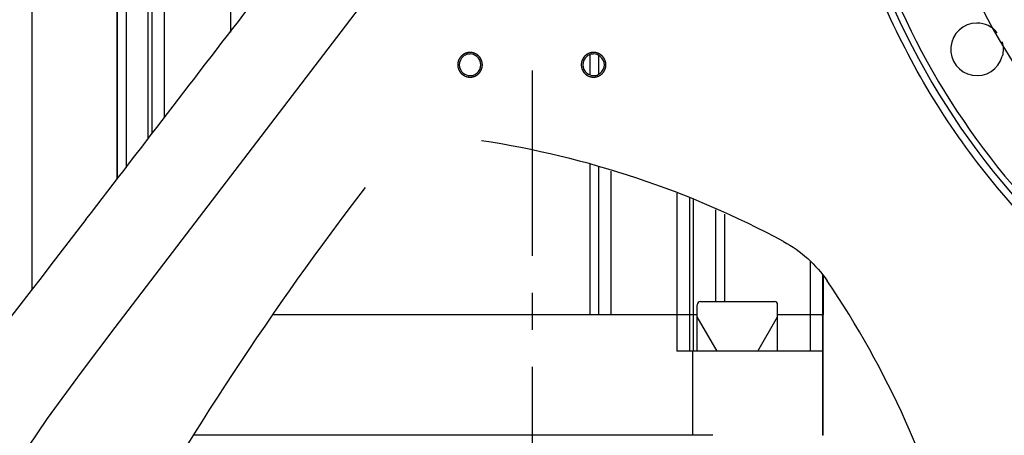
# Model space of a CAD drawing. Header units: millimetres. Extents: x 4086 to 10416, y 123 to 1549.
# Tile 90 of 256: x 6972 to 7012, y 728 to 745. Entities that reach past the tile are written whole.
import ezdxf

# ---------------------------------------------------------------- set-up
doc = ezdxf.new("R2010")
doc.units = ezdxf.units.MM
doc.linetypes.add('CENTER', pattern=[0.6, 0.375, -0.075, 0.075, -0.075])
for name, color, linetype in [('中心线', 7, 'Continuous'), ('外形图', 7, 'Continuous'), ('尺寸标注', 7, 'Continuous')]:
    doc.layers.add(name, color=color, linetype=linetype)
doc.styles.add('思源黑', font='SourceHanSansCN-Normal.ttf')
doc.dimstyles.new('尺寸标注_1_4比例中六', dxfattribs={"dimtxt": 10, "dimasz": 8, "dimexe": 2, "dimexo": 1.5, "dimgap": 1, "dimtad": 1, "dimdec": 1, "dimlfac": 4, "dimdsep": 46, "dimtxsty": '思源黑', "dimcen": 0.09, "dimadec": 0, "dimazin": 0, "dimtp": 0.01, "dimtm": 0.01, "dimtfac": 1, "dimtdec": 1, "dimtofl": 0, "dimtmove": 0, "dimatfit": 3, "dimfxl": 1, "dimtolj": 1, "dimarcsym": 0})

# ---------------------------------------------------------------- blocks, each defined once
blk = doc.blocks.new('*D638')
at = {"layer": 'Defpoints', "color": 0}
for p in [(7256.283, 979.882), (6993.033, 633.257), (6993.033, 567.419)]:
    blk.add_point(p, dxfattribs=at)
at = {"layer": '尺寸标注', "color": 0, "lineweight": -2}
for p, q in [((7256.283, 978.382), (7256.283, 565.419)), ((6993.033, 631.757), (6993.033, 565.419)), ((7248.283, 567.419), (7001.033, 567.419))]:
    blk.add_line(p, q, dxfattribs=at)
at = {"layer": '尺寸标注', "color": 0}
for points in [[(7001.033, 568.752), (7001.033, 566.085), (6993.033, 567.419)], [(7248.283, 566.085), (7248.283, 568.752), (7256.283, 567.419)]]:
    blk.add_solid(points, dxfattribs=at)
at = {"layer": '尺寸标注', "color": 0, "insert": (7124.658, 573.603), "char_height": 10, "attachment_point": 5, "style": '思源黑'}
blk.add_mtext('\\A1;1053', dxfattribs=at)
blk = doc.blocks.new('*D640')
at = {"layer": 'Defpoints', "color": 0}
for p in [(7001.717, 757.501), (6878.883, 632.507), (6943.654, 632.507)]:
    blk.add_point(p, dxfattribs=at)
at = {"layer": '尺寸标注', "color": 0, "lineweight": -2}
for p, q in [((7000.217, 757.501), (6876.883, 757.501)), ((6878.883, 749.501), (6878.883, 640.507)), ((6942.154, 632.507), (6876.883, 632.507))]:
    blk.add_line(p, q, dxfattribs=at)
at = {"layer": '尺寸标注', "color": 0}
for points in [[(6880.216, 749.501), (6877.55, 749.501), (6878.883, 757.501)], [(6877.55, 640.507), (6880.216, 640.507), (6878.883, 632.507)]]:
    blk.add_solid(points, dxfattribs=at)
at = {"layer": '尺寸标注', "color": 0, "insert": (6872.705, 695.004), "char_height": 10, "attachment_point": 5, "rotation": 90, "style": '思源黑'}
blk.add_mtext('\\A1;500', dxfattribs=at)
blk = doc.blocks.new('*D642')
at = {"layer": 'Defpoints', "color": 0}
for p in [(7068.772, 1016.257), (6856.27, 632.507), (6943.654, 632.507)]:
    blk.add_point(p, dxfattribs=at)
at = {"layer": '尺寸标注', "color": 0, "lineweight": -2}
for p, q in [((7067.272, 1016.257), (6854.27, 1016.257)), ((6856.27, 1008.257), (6856.27, 640.507)), ((6942.154, 632.507), (6854.27, 632.507))]:
    blk.add_line(p, q, dxfattribs=at)
at = {"layer": '尺寸标注', "color": 0}
for points in [[(6857.603, 1008.257), (6854.936, 1008.257), (6856.27, 1016.257)], [(6854.936, 640.507), (6857.603, 640.507), (6856.27, 632.507)]]:
    blk.add_solid(points, dxfattribs=at)
at = {"layer": '尺寸标注', "color": 0, "insert": (6850.085, 824.382), "char_height": 10, "attachment_point": 5, "rotation": 90, "style": '思源黑'}
blk.add_mtext('\\A1;1535', dxfattribs=at)

msp = doc.modelspace()

# ---------------------------------------------------------------- linework, layer by layer
at = {"layer": '中心线', "color": 7, "linetype": 'CENTER', "ltscale": 20}
msp.add_line((6993.033, 742.525), (6993.033, 627.341), dxfattribs=at)
at = {"layer": '外形图', "color": 7, "linetype": 'Continuous'}
for p, q in [((6977.651, 762.732), (6977.651, 739.957)), ((6978.15, 762.732), (6978.15, 740.605)), ((6980.825, 762.732), (6980.825, 744.074)), ((6972.784, 761.682), (6972.784, 733.669)), ((6976.239, 738.127), (6976.239, 761.595)), ((6976.241, 761.595), (6976.239, 738.127)), ((6976.606, 761.582), (6976.606, 738.602)), ((6977.497, 739.758), (6977.497, 761.582)), ((6995.372, 743.154), (6995.372, 742.36)), ((6995.726, 743.134), (6995.726, 742.381)), ((6995.372, 738.741), (6995.372, 732.632)), ((6995.726, 738.623), (6995.726, 732.632)), ((6996.225, 738.457), (6996.225, 732.632)), ((6998.9, 737.564), (6998.9, 731.17)), ((6999.401, 737.384), (6999.401, 731.17)), ((6999.568, 731.17), (6999.568, 737.306)), ((6999.568, 732.632), (6999.568, 737.306)), ((7000.462, 736.888), (7000.462, 733.17)), ((7000.829, 736.717), (7000.829, 733.17)), ((7004.284, 734.807), (7004.284, 731.17)), ((7004.785, 734.25), (7004.785, 731.17)), ((7004.803, 734.227), (7004.803, 732.632)), ((7004.817, 734.21), (7004.817, 732.632)), ((6999.722, 731.17), (6999.722, 733.045)), ((6999.847, 733.17), (7002.847, 733.17)), ((7002.972, 731.17), (7002.972, 733.045)), ((6998.9, 732.632), (6982.525, 732.632)), ((6999.401, 732.632), (6998.9, 732.632)), ((6999.568, 732.632), (6999.407, 732.632)), ((6999.722, 732.632), (6999.481, 732.632)), ((7000.522, 731.17), (6999.722, 732.555)), ((7002.172, 731.17), (7002.972, 732.555)), ((7004.747, 732.632), (7002.972, 732.632)), ((7004.746, 732.632), (7004.785, 732.632)), ((7004.821, 731.17), (7004.821, 732.632)), ((7004.381, 731.17), (6998.9, 731.17)), ((6999.525, 731.17), (6999.525, 727.757)), ((7004.681, 731.17), (7004.378, 731.17)), ((7004.784, 731.17), (7004.681, 731.17)), ((7004.784, 731.17), (7004.784, 727.757)), ((7004.822, 727.757), (7004.822, 731.17)), ((7000.347, 727.757), (6979.319, 727.757)), ((7004.822, 727.757), (7004.784, 727.757))]:
    msp.add_line(p, q, dxfattribs=at)
for points in [[(6976.164, 732.117), (6986.403, 745.541), (6995.963, 757.97), (7002.61, 766.11)], [(6970.1, 722.676), (6970.532, 723.718), (6971.279, 725.123), (6972.253, 726.7), (6973.428, 728.434), (6974.794, 730.319), (6976.164, 732.117)]]:
    msp.add_lwpolyline(points, dxfattribs=at)
for centre, radius, start, end in [((7035.473, 757.507), 27.25, 140.2026, 270), ((7035.504, 757.507), 30.25, 195.6123, 223.9701), ((7035.504, 757.507), 30.5, 199.9946, 265.925), ((7011.038, 743.382), 1.062, 89.9994, 344.9992), ((7011.038, 743.382), 1.063, 39.3994, 89.9951), ((6990.524, 742.756), 0.438, 89.9921, 102.8199), ((6995.524, 742.756), 0.438, 89.9921, 102.8199), ((6990.524, 742.758), 0.438, 269.9921, 282.8199), ((6995.524, 742.758), 0.438, 269.9921, 282.8199), ((6985.321, 702.332), 37.777, 61.7271, 81.379), ((7085.505, 661.483), 125.17, 142.44002, 150.89264), ((6973.702, 712.816), 37.78, 14.3705, 34.1284), ((6999.847, 733.045), 0.125, 90.0003, 180.0003), ((7002.847, 733.045), 0.125, 0.0003, 90.0003)]:
    msp.add_arc(centre, radius, start, end, dxfattribs=at)
for points, knots in [([(6974.978, 736.492), (6977.332, 739.546), (6986.69, 751.77), (6996.229, 763.89), (7003.986, 772.438)], [0, 0, 0, 0, 299.730116, 1196.982999, 1196.982999, 1196.982999, 1196.982999]), ([(7032.079, 726.91), (7029.319, 727.219), (7023.855, 728.597), (7016.535, 732.78), (7010.6, 738.768), (7007.855, 743.689), (7006.842, 746.275)], [0, 0, 0, 0, 756.859953, 1513.700707, 2270.541751, 3027.40253, 3027.40253, 3027.40253, 3027.40253]), ([(6991.024, 742.757), (6991.024, 742.765), (6991.022, 742.781), (6991.02, 742.802), (6991.018, 742.818), (6991.017, 742.828), (6991.017, 742.836), (6991.016, 742.842), (6991.016, 742.847), (6991.015, 742.851), (6991.015, 742.853), (6991.015, 742.854), (6991.014, 742.856), (6991.014, 742.858), (6991.013, 742.861), (6991.011, 742.866), (6991.01, 742.872), (6991.007, 742.88), (6991.004, 742.889), (6991.001, 742.901), (6990.997, 742.913), (6990.994, 742.922), (6990.992, 742.93), (6990.99, 742.936), (6990.989, 742.941), (6990.988, 742.944), (6990.987, 742.946), (6990.987, 742.948), (6990.986, 742.949), (6990.985, 742.951), (6990.983, 742.954), (6990.981, 742.958), (6990.978, 742.964), (6990.974, 742.971), (6990.969, 742.98), (6990.964, 742.991), (6990.958, 743.002), (6990.953, 743.011), (6990.949, 743.018), (6990.947, 743.023), (6990.944, 743.028), (6990.943, 743.031), (6990.942, 743.032), (6990.941, 743.034), (6990.94, 743.035), (6990.939, 743.037), (6990.936, 743.039), (6990.933, 743.043), (6990.929, 743.048), (6990.924, 743.055), (6990.917, 743.063), (6990.909, 743.072), (6990.902, 743.082), (6990.895, 743.09), (6990.89, 743.096), (6990.886, 743.101), (6990.883, 743.105), (6990.88, 743.108), (6990.879, 743.109), (6990.878, 743.111), (6990.877, 743.112), (6990.875, 743.113), (6990.872, 743.115), (6990.869, 743.118), (6990.864, 743.122), (6990.858, 743.127), (6990.85, 743.134), (6990.84, 743.142), (6990.831, 743.149), (6990.823, 743.156), (6990.817, 743.161), (6990.812, 743.165), (6990.808, 743.168), (6990.805, 743.17), (6990.804, 743.172), (6990.803, 743.173), (6990.801, 743.173), (6990.799, 743.174), (6990.796, 743.176), (6990.792, 743.178), (6990.786, 743.181), (6990.779, 743.185), (6990.77, 743.19), (6990.76, 743.196), (6990.749, 743.201), (6990.74, 743.206), (6990.733, 743.21), (6990.727, 743.213), (6990.723, 743.215), (6990.72, 743.217), (6990.718, 743.218), (6990.717, 743.219), (6990.715, 743.219), (6990.713, 743.22), (6990.71, 743.221), (6990.705, 743.222), (6990.699, 743.224), (6990.691, 743.226), (6990.682, 743.229), (6990.67, 743.233), (6990.658, 743.237), (6990.649, 743.24), (6990.641, 743.242), (6990.635, 743.244), (6990.63, 743.245), (6990.627, 743.246), (6990.625, 743.247), (6990.623, 743.247), (6990.622, 743.247), (6990.62, 743.248), (6990.616, 743.248), (6990.611, 743.249), (6990.605, 743.249), (6990.596, 743.25), (6990.586, 743.251), (6990.574, 743.252), (6990.561, 743.253), (6990.551, 743.254), (6990.543, 743.255), (6990.537, 743.256), (6990.532, 743.256), (6990.528, 743.257), (6990.526, 743.257), (6990.524, 743.257), (6990.523, 743.257), (6990.521, 743.257), (6990.517, 743.256), (6990.512, 743.256), (6990.506, 743.255), (6990.498, 743.255), (6990.488, 743.254), (6990.476, 743.252), (6990.464, 743.251), (6990.454, 743.25), (6990.445, 743.249), (6990.439, 743.249), (6990.434, 743.248), (6990.431, 743.248), (6990.429, 743.248), (6990.427, 743.248), (6990.426, 743.247), (6990.424, 743.247), (6990.42, 743.246), (6990.416, 743.244), (6990.41, 743.242), (6990.402, 743.24), (6990.392, 743.237), (6990.381, 743.234), (6990.369, 743.23), (6990.359, 743.227), (6990.351, 743.225), (6990.346, 743.223), (6990.341, 743.221), (6990.337, 743.22), (6990.335, 743.22), (6990.334, 743.22), (6990.333, 743.219), (6990.331, 743.218), (6990.328, 743.216), (6990.323, 743.214), (6990.318, 743.211), (6990.311, 743.207), (6990.302, 743.202), (6990.291, 743.197), (6990.28, 743.191), (6990.271, 743.186), (6990.264, 743.182), (6990.258, 743.179), (6990.254, 743.177), (6990.251, 743.175), (6990.249, 743.174), (6990.248, 743.174), (6990.247, 743.173), (6990.245, 743.171), (6990.242, 743.169), (6990.238, 743.166), (6990.233, 743.162), (6990.227, 743.157), (6990.219, 743.15), (6990.209, 743.142), (6990.2, 743.134), (6990.192, 743.128), (6990.185, 743.123), (6990.18, 743.119), (6990.176, 743.115), (6990.174, 743.113), (6990.172, 743.112), (6990.171, 743.111), (6990.17, 743.11), (6990.169, 743.108), (6990.166, 743.105), (6990.163, 743.101), (6990.159, 743.097), (6990.154, 743.09), (6990.148, 743.082), (6990.14, 743.073), (6990.132, 743.064), (6990.126, 743.056), (6990.121, 743.049), (6990.117, 743.045), (6990.113, 743.041), (6990.111, 743.038), (6990.11, 743.036), (6990.109, 743.035), (6990.108, 743.034), (6990.107, 743.032), (6990.106, 743.029), (6990.103, 743.025), (6990.1, 743.019), (6990.096, 743.012), (6990.092, 743.003), (6990.086, 742.992), (6990.08, 742.982), (6990.075, 742.973), (6990.071, 742.965), (6990.069, 742.96), (6990.066, 742.956), (6990.064, 742.952), (6990.064, 742.951), (6990.063, 742.949), (6990.062, 742.948), (6990.062, 742.946), (6990.061, 742.942), (6990.059, 742.938), (6990.057, 742.932), (6990.055, 742.924), (6990.052, 742.914), (6990.049, 742.903), (6990.045, 742.891), (6990.042, 742.881), (6990.04, 742.873), (6990.038, 742.868), (6990.036, 742.863), (6990.035, 742.859), (6990.035, 742.857), (6990.034, 742.856), (6990.034, 742.854), (6990.034, 742.852), (6990.034, 742.849), (6990.033, 742.844), (6990.032, 742.837), (6990.032, 742.829), (6990.031, 742.819), (6990.029, 742.802), (6990.027, 742.782), (6990.025, 742.765), (6990.024, 742.757)], [0, 0, 0, 0, 1732.900614, 3465.801228, 4332.251535, 5198.701842, 5631.926995, 6065.152149, 6498.377302, 6714.989879, 6823.296167, 6931.602456, 7039.908744, 7148.215033, 7364.827609, 7798.052763, 8231.277916, 8664.50307, 9530.953377, 10397.403684, 11263.853991, 12130.304298, 12563.529451, 12996.754605, 13429.979758, 13646.592335, 13754.898623, 13863.204912, 13971.5112, 14079.817488, 14296.430065, 14729.655219, 15162.880372, 15596.105525, 16462.555832, 17329.006139, 18195.456446, 19061.906753, 19495.131907, 19928.35706, 20361.582214, 20578.194791, 20686.501079, 20794.807367, 20903.113656, 21011.419944, 21228.032521, 21661.257674, 22094.482828, 22527.707981, 23394.158288, 24260.608595, 25127.058902, 25993.509209, 26426.734363, 26859.959516, 27293.18467, 27509.797246, 27618.103535, 27726.409823, 27834.716111, 27943.0224, 28159.634977, 28592.86013, 29026.085284, 29459.310437, 30325.760744, 31192.211051, 32058.661358, 32925.111665, 33358.336818, 33791.561972, 34224.787125, 34441.399702, 34549.70599, 34658.012279, 34766.318567, 34874.624856, 35091.237432, 35524.462586, 35957.687739, 36390.912893, 37257.3632, 38123.813507, 38990.263814, 39856.714121, 40289.939274, 40723.164428, 41156.389581, 41373.002158, 41481.308446, 41589.614735, 41697.921023, 41806.227311, 42022.839888, 42456.065042, 42889.290195, 43322.515349, 44188.965656, 45055.415963, 45921.86627, 46788.316576, 47221.54173, 47654.766883, 48087.992037, 48304.604614, 48412.910902, 48521.21719, 48629.523479, 48737.829767, 48954.442344, 49387.667497, 49820.892651, 50254.117804, 51120.568111, 51987.018418, 52853.468725, 53719.919032, 54153.144186, 54586.369339, 55019.594493, 55236.207069, 55344.513358, 55452.819646, 55561.125935, 55669.432223, 55886.0448, 56319.269953, 56752.495107, 57185.72026, 58052.170567, 58918.620874, 59785.071181, 60651.521488, 61084.746642, 61517.971795, 61951.196948, 62167.809525, 62276.115814, 62384.422102, 62492.72839, 62601.034679, 62817.647255, 63250.872409, 63684.097562, 64117.322716, 64983.773023, 65850.22333, 66716.673637, 67583.123944, 68016.349097, 68449.574251, 68882.799404, 69099.411981, 69207.718269, 69316.024558, 69424.330846, 69532.637134, 69749.249711, 70182.474865, 70615.700018, 71048.925172, 71915.375479, 72781.825786, 73648.276093, 74514.7264, 74947.951553, 75381.176707, 75814.40186, 76031.014437, 76139.320725, 76247.627014, 76355.933302, 76464.23959, 76680.852167, 77114.07732, 77547.302474, 77980.527627, 78846.977934, 79713.428241, 80579.878548, 81446.328855, 81879.554009, 82312.779162, 82746.004316, 82962.616893, 83070.923181, 83179.229469, 83287.535758, 83395.842046, 83612.454623, 84045.679776, 84478.90493, 84912.130083, 85778.58039, 86645.030697, 87511.481004, 88377.931311, 88811.156465, 89244.381618, 89677.606772, 89894.219348, 90002.525637, 90110.831925, 90219.138213, 90327.444502, 90544.057079, 90977.282232, 91410.507386, 91843.732539, 92710.182846, 93576.633153, 94443.08346, 95309.533767, 95742.75892, 96175.984074, 96609.209227, 96825.821804, 96934.128092, 97042.434381, 97150.740669, 97259.046958, 97475.659534, 97908.884688, 98342.109841, 98775.334995, 99641.785302, 100508.235609, 101374.685916, 102241.136223, 102674.361376, 103107.58653, 103540.811683, 103757.42426, 103865.730548, 103974.036837, 104082.343125, 104190.649413, 104407.26199, 104840.487144, 105273.712297, 105706.937451, 106573.387758, 107439.838064, 109172.738678, 110905.639292, 110905.639292, 110905.639292, 110905.639292]), ([(6996.024, 742.757), (6996.024, 742.765), (6996.022, 742.781), (6996.02, 742.802), (6996.018, 742.818), (6996.017, 742.828), (6996.017, 742.836), (6996.016, 742.842), (6996.016, 742.847), (6996.015, 742.851), (6996.015, 742.853), (6996.015, 742.854), (6996.014, 742.856), (6996.014, 742.858), (6996.013, 742.861), (6996.011, 742.866), (6996.01, 742.872), (6996.007, 742.88), (6996.004, 742.889), (6996.001, 742.901), (6995.997, 742.913), (6995.994, 742.922), (6995.992, 742.93), (6995.99, 742.936), (6995.989, 742.941), (6995.988, 742.944), (6995.987, 742.946), (6995.987, 742.948), (6995.986, 742.949), (6995.985, 742.951), (6995.983, 742.954), (6995.981, 742.958), (6995.978, 742.964), (6995.974, 742.971), (6995.969, 742.98), (6995.964, 742.991), (6995.958, 743.002), (6995.953, 743.011), (6995.949, 743.018), (6995.947, 743.023), (6995.944, 743.028), (6995.943, 743.031), (6995.942, 743.032), (6995.941, 743.034), (6995.94, 743.035), (6995.939, 743.037), (6995.936, 743.039), (6995.933, 743.043), (6995.929, 743.048), (6995.924, 743.055), (6995.917, 743.063), (6995.909, 743.072), (6995.902, 743.082), (6995.895, 743.09), (6995.89, 743.096), (6995.886, 743.101), (6995.883, 743.105), (6995.88, 743.108), (6995.879, 743.109), (6995.878, 743.111), (6995.877, 743.112), (6995.875, 743.113), (6995.872, 743.115), (6995.869, 743.118), (6995.864, 743.122), (6995.858, 743.127), (6995.85, 743.134), (6995.84, 743.142), (6995.831, 743.149), (6995.823, 743.156), (6995.817, 743.161), (6995.812, 743.165), (6995.808, 743.168), (6995.805, 743.17), (6995.804, 743.172), (6995.803, 743.173), (6995.801, 743.173), (6995.799, 743.174), (6995.796, 743.176), (6995.792, 743.178), (6995.786, 743.181), (6995.779, 743.185), (6995.77, 743.19), (6995.76, 743.196), (6995.749, 743.201), (6995.74, 743.206), (6995.733, 743.21), (6995.727, 743.213), (6995.723, 743.215), (6995.72, 743.217), (6995.718, 743.218), (6995.717, 743.219), (6995.715, 743.219), (6995.713, 743.22), (6995.71, 743.221), (6995.705, 743.222), (6995.699, 743.224), (6995.691, 743.226), (6995.682, 743.229), (6995.67, 743.233), (6995.658, 743.237), (6995.649, 743.24), (6995.641, 743.242), (6995.635, 743.244), (6995.63, 743.245), (6995.627, 743.246), (6995.625, 743.247), (6995.623, 743.247), (6995.622, 743.247), (6995.62, 743.248), (6995.616, 743.248), (6995.611, 743.249), (6995.605, 743.249), (6995.596, 743.25), (6995.586, 743.251), (6995.574, 743.252), (6995.561, 743.253), (6995.551, 743.254), (6995.543, 743.255), (6995.537, 743.256), (6995.532, 743.256), (6995.528, 743.257), (6995.526, 743.257), (6995.524, 743.257), (6995.523, 743.257), (6995.521, 743.257), (6995.517, 743.256), (6995.512, 743.256), (6995.506, 743.255), (6995.498, 743.255), (6995.488, 743.254), (6995.476, 743.252), (6995.464, 743.251), (6995.454, 743.25), (6995.445, 743.249), (6995.439, 743.249), (6995.434, 743.248), (6995.431, 743.248), (6995.429, 743.248), (6995.427, 743.248), (6995.426, 743.247), (6995.424, 743.247), (6995.42, 743.246), (6995.416, 743.244), (6995.41, 743.242), (6995.402, 743.24), (6995.392, 743.237), (6995.381, 743.234), (6995.369, 743.23), (6995.359, 743.227), (6995.351, 743.225), (6995.346, 743.223), (6995.341, 743.221), (6995.337, 743.22), (6995.335, 743.22), (6995.334, 743.22), (6995.333, 743.219), (6995.331, 743.218), (6995.328, 743.216), (6995.323, 743.214), (6995.318, 743.211), (6995.311, 743.207), (6995.302, 743.202), (6995.291, 743.197), (6995.28, 743.191), (6995.271, 743.186), (6995.264, 743.182), (6995.258, 743.179), (6995.254, 743.177), (6995.251, 743.175), (6995.249, 743.174), (6995.248, 743.174), (6995.247, 743.173), (6995.245, 743.171), (6995.242, 743.169), (6995.238, 743.166), (6995.233, 743.162), (6995.227, 743.157), (6995.219, 743.15), (6995.209, 743.142), (6995.2, 743.134), (6995.192, 743.128), (6995.185, 743.123), (6995.18, 743.119), (6995.176, 743.115), (6995.174, 743.113), (6995.172, 743.112), (6995.171, 743.111), (6995.17, 743.11), (6995.169, 743.108), (6995.166, 743.105), (6995.163, 743.101), (6995.159, 743.097), (6995.154, 743.09), (6995.148, 743.082), (6995.14, 743.073), (6995.132, 743.064), (6995.126, 743.056), (6995.121, 743.049), (6995.117, 743.045), (6995.113, 743.041), (6995.111, 743.038), (6995.11, 743.036), (6995.109, 743.035), (6995.108, 743.034), (6995.107, 743.032), (6995.106, 743.029), (6995.103, 743.025), (6995.1, 743.019), (6995.096, 743.012), (6995.092, 743.003), (6995.086, 742.992), (6995.08, 742.982), (6995.075, 742.973), (6995.071, 742.965), (6995.069, 742.96), (6995.066, 742.956), (6995.064, 742.952), (6995.064, 742.951), (6995.063, 742.949), (6995.062, 742.948), (6995.062, 742.946), (6995.061, 742.942), (6995.059, 742.938), (6995.057, 742.932), (6995.055, 742.924), (6995.052, 742.914), (6995.049, 742.903), (6995.045, 742.891), (6995.042, 742.881), (6995.04, 742.873), (6995.038, 742.868), (6995.036, 742.863), (6995.035, 742.859), (6995.035, 742.857), (6995.034, 742.856), (6995.034, 742.854), (6995.034, 742.852), (6995.034, 742.849), (6995.033, 742.844), (6995.032, 742.837), (6995.032, 742.829), (6995.031, 742.819), (6995.029, 742.802), (6995.027, 742.782), (6995.025, 742.765), (6995.024, 742.757)], [0, 0, 0, 0, 1760.615321, 3521.230642, 4401.538302, 5281.845963, 5721.999793, 6162.153623, 6602.307453, 6822.384368, 6932.422826, 7042.461284, 7152.499741, 7262.538199, 7482.615114, 7922.768944, 8362.922774, 8803.076604, 9683.384265, 10563.691925, 11443.999586, 12324.307246, 12764.461076, 13204.614907, 13644.768737, 13864.845652, 13974.884109, 14084.922567, 14194.961025, 14304.999482, 14525.076397, 14965.230227, 15405.384058, 15845.537888, 16725.845548, 17606.153209, 18486.460869, 19366.76853, 19806.92236, 20247.07619, 20687.23002, 20907.306935, 21017.345393, 21127.383851, 21237.422308, 21347.460766, 21567.537681, 22007.691511, 22447.845341, 22887.999171, 23768.306832, 24648.614492, 25528.922153, 26409.229813, 26849.383643, 27289.537474, 27729.691304, 27949.768219, 28059.806676, 28169.845134, 28279.883592, 28389.922049, 28609.998964, 29050.152794, 29490.306625, 29930.460455, 30810.768115, 31691.075776, 32571.383436, 33451.691097, 33891.844927, 34331.998757, 34772.152587, 34992.229502, 35102.26796, 35212.306418, 35322.344875, 35432.383333, 35652.460248, 36092.614078, 36532.767908, 36972.921738, 37853.229399, 38733.537059, 39613.84472, 40494.15238, 40934.30621, 41374.460041, 41814.613871, 42034.690786, 42144.729243, 42254.767701, 42364.806159, 42474.844616, 42694.921531, 43135.075361, 43575.229192, 44015.383022, 44895.690682, 45775.998343, 46656.306003, 47536.613664, 47976.767494, 48416.921324, 48857.075154, 49077.152069, 49187.190527, 49297.228985, 49407.267442, 49517.3059, 49737.382815, 50177.536645, 50617.690475, 51057.844305, 51938.151966, 52818.459626, 53698.767287, 54579.074947, 55019.228777, 55459.382608, 55899.536438, 56119.613353, 56229.65181, 56339.690268, 56449.728726, 56559.767183, 56779.844098, 57219.997928, 57660.151759, 58100.305589, 58980.613249, 59860.92091, 60741.22857, 61621.536231, 62061.690061, 62501.843891, 62941.997721, 63162.074636, 63272.113094, 63382.151552, 63492.190009, 63602.228467, 63822.305382, 64262.459212, 64702.613042, 65142.766872, 66023.074533, 66903.382193, 67783.689854, 68663.997514, 69104.151344, 69544.305175, 69984.459005, 70204.53592, 70314.574377, 70424.612835, 70534.651293, 70644.68975, 70864.766665, 71304.920495, 71745.074326, 72185.228156, 73065.535816, 73945.843477, 74826.151137, 75706.458798, 76146.612628, 76586.766458, 77026.920288, 77246.997203, 77357.035661, 77467.074119, 77577.112576, 77687.151034, 77907.227949, 78347.381779, 78787.535609, 79227.689439, 80107.9971, 80988.30476, 81868.612421, 82748.920081, 83189.073911, 83629.227742, 84069.381572, 84289.458487, 84399.496945, 84509.535402, 84619.57386, 84729.612317, 84949.689232, 85389.843062, 85829.996893, 86270.150723, 87150.458383, 88030.766044, 88911.073704, 89791.381365, 90231.535195, 90671.689025, 91111.842855, 91331.91977, 91441.958228, 91551.996686, 91662.035143, 91772.073601, 91992.150516, 92432.304346, 92872.458176, 93312.612006, 94192.919667, 95073.227327, 95953.534988, 96833.842648, 97273.996478, 97714.150309, 98154.304139, 98374.381054, 98484.419512, 98594.457969, 98704.496427, 98814.534884, 99034.611799, 99474.76563, 99914.91946, 100355.07329, 101235.38095, 102115.688611, 102995.996271, 103876.303932, 104316.457762, 104756.611592, 105196.765422, 105416.842337, 105526.880795, 105636.919253, 105746.95771, 105856.996168, 106077.073083, 106517.226913, 106957.380743, 107397.534573, 108277.842234, 109158.149894, 110918.765215, 112679.380536, 112679.380536, 112679.380536, 112679.380536]), ([(6990.024, 742.757), (6990.025, 742.749), (6990.027, 742.733), (6990.029, 742.713), (6990.03, 742.696), (6990.031, 742.686), (6990.032, 742.678), (6990.033, 742.672), (6990.033, 742.667), (6990.034, 742.664), (6990.034, 742.662), (6990.034, 742.66), (6990.034, 742.659), (6990.035, 742.657), (6990.036, 742.653), (6990.037, 742.648), (6990.039, 742.643), (6990.042, 742.635), (6990.045, 742.625), (6990.048, 742.613), (6990.052, 742.602), (6990.054, 742.592), (6990.057, 742.584), (6990.059, 742.578), (6990.06, 742.573), (6990.061, 742.57), (6990.062, 742.568), (6990.062, 742.567), (6990.063, 742.565), (6990.064, 742.563), (6990.065, 742.56), (6990.068, 742.556), (6990.071, 742.55), (6990.075, 742.543), (6990.079, 742.534), (6990.085, 742.524), (6990.091, 742.513), (6990.096, 742.504), (6990.099, 742.497), (6990.102, 742.491), (6990.105, 742.487), (6990.106, 742.484), (6990.107, 742.482), (6990.108, 742.48), (6990.109, 742.479), (6990.11, 742.478), (6990.113, 742.475), (6990.116, 742.471), (6990.12, 742.466), (6990.125, 742.46), (6990.132, 742.452), (6990.139, 742.442), (6990.147, 742.432), (6990.154, 742.424), (6990.159, 742.418), (6990.163, 742.413), (6990.166, 742.409), (6990.169, 742.406), (6990.17, 742.405), (6990.171, 742.404), (6990.172, 742.403), (6990.174, 742.401), (6990.176, 742.399), (6990.18, 742.396), (6990.185, 742.392), (6990.191, 742.387), (6990.199, 742.38), (6990.209, 742.373), (6990.218, 742.365), (6990.226, 742.358), (6990.232, 742.353), (6990.237, 742.349), (6990.241, 742.346), (6990.244, 742.344), (6990.245, 742.343), (6990.246, 742.342), (6990.248, 742.341), (6990.249, 742.34), (6990.253, 742.338), (6990.257, 742.336), (6990.262, 742.333), (6990.27, 742.329), (6990.279, 742.324), (6990.289, 742.319), (6990.3, 742.313), (6990.309, 742.308), (6990.316, 742.304), (6990.322, 742.301), (6990.326, 742.299), (6990.329, 742.297), (6990.331, 742.296), (6990.332, 742.295), (6990.334, 742.295), (6990.336, 742.294), (6990.339, 742.293), (6990.344, 742.292), (6990.35, 742.29), (6990.358, 742.288), (6990.367, 742.285), (6990.379, 742.281), (6990.391, 742.278), (6990.4, 742.275), (6990.408, 742.272), (6990.414, 742.271), (6990.419, 742.269), (6990.422, 742.268), (6990.424, 742.267), (6990.426, 742.267), (6990.427, 742.267), (6990.429, 742.267), (6990.433, 742.266), (6990.438, 742.266), (6990.444, 742.265), (6990.452, 742.264), (6990.463, 742.263), (6990.475, 742.262), (6990.487, 742.261), (6990.498, 742.26), (6990.506, 742.259), (6990.512, 742.258), (6990.517, 742.258), (6990.521, 742.257), (6990.523, 742.257), (6990.524, 742.257), (6990.526, 742.257), (6990.528, 742.257), (6990.531, 742.258), (6990.537, 742.258), (6990.543, 742.259), (6990.551, 742.26), (6990.561, 742.261), (6990.573, 742.262), (6990.585, 742.263), (6990.595, 742.264), (6990.603, 742.265), (6990.609, 742.265), (6990.614, 742.266), (6990.618, 742.266), (6990.62, 742.267), (6990.622, 742.267), (6990.623, 742.267), (6990.625, 742.268), (6990.628, 742.269), (6990.633, 742.27), (6990.639, 742.272), (6990.647, 742.274), (6990.657, 742.277), (6990.668, 742.281), (6990.68, 742.284), (6990.69, 742.287), (6990.697, 742.29), (6990.703, 742.291), (6990.708, 742.293), (6990.712, 742.294), (6990.713, 742.294), (6990.715, 742.295), (6990.716, 742.296), (6990.718, 742.297), (6990.721, 742.298), (6990.726, 742.301), (6990.731, 742.303), (6990.738, 742.307), (6990.747, 742.312), (6990.758, 742.318), (6990.769, 742.324), (6990.778, 742.328), (6990.785, 742.332), (6990.79, 742.335), (6990.795, 742.337), (6990.798, 742.339), (6990.8, 742.34), (6990.801, 742.341), (6990.802, 742.342), (6990.804, 742.343), (6990.807, 742.345), (6990.811, 742.349), (6990.816, 742.352), (6990.822, 742.358), (6990.83, 742.364), (6990.84, 742.372), (6990.849, 742.38), (6990.857, 742.387), (6990.864, 742.392), (6990.868, 742.396), (6990.872, 742.399), (6990.875, 742.401), (6990.877, 742.403), (6990.878, 742.404), (6990.879, 742.405), (6990.88, 742.406), (6990.882, 742.409), (6990.886, 742.413), (6990.89, 742.418), (6990.895, 742.424), (6990.901, 742.432), (6990.909, 742.441), (6990.917, 742.451), (6990.923, 742.459), (6990.928, 742.465), (6990.932, 742.47), (6990.935, 742.474), (6990.938, 742.476), (6990.939, 742.478), (6990.94, 742.479), (6990.941, 742.48), (6990.942, 742.482), (6990.943, 742.485), (6990.946, 742.49), (6990.949, 742.495), (6990.952, 742.502), (6990.957, 742.511), (6990.963, 742.522), (6990.969, 742.533), (6990.974, 742.542), (6990.977, 742.549), (6990.98, 742.554), (6990.983, 742.559), (6990.984, 742.562), (6990.985, 742.564), (6990.986, 742.565), (6990.986, 742.566), (6990.987, 742.568), (6990.988, 742.572), (6990.99, 742.577), (6990.991, 742.583), (6990.994, 742.59), (6990.997, 742.6), (6991, 742.612), (6991.004, 742.623), (6991.007, 742.633), (6991.009, 742.641), (6991.011, 742.647), (6991.012, 742.652), (6991.014, 742.655), (6991.014, 742.657), (6991.015, 742.658), (6991.015, 742.66), (6991.015, 742.662), (6991.015, 742.666), (6991.016, 742.671), (6991.016, 742.677), (6991.017, 742.685), (6991.018, 742.695), (6991.02, 742.712), (6991.022, 742.732), (6991.024, 742.749), (6991.024, 742.757)], [0, 0, 0, 0, 1756.779599, 3513.559197, 4391.948996, 5270.338796, 5709.533695, 6148.728595, 6587.923495, 6807.520944, 6917.319669, 7027.118394, 7136.917119, 7246.715844, 7466.313294, 7905.508194, 8344.703093, 8783.897993, 9662.287792, 10540.677591, 11419.067391, 12297.45719, 12736.65209, 13175.846989, 13615.041889, 13834.639339, 13944.438064, 14054.236789, 14164.035513, 14273.834238, 14493.431688, 14932.626588, 15371.821487, 15811.016387, 16689.406186, 17567.795986, 18446.185785, 19324.575584, 19763.770484, 20202.965384, 20642.160283, 20861.757733, 20971.556458, 21081.355183, 21191.153908, 21300.952633, 21520.550082, 21959.744982, 22398.939882, 22838.134781, 23716.524581, 24594.91438, 25473.304179, 26351.693979, 26790.888878, 27230.083778, 27669.278677, 27888.876127, 27998.674852, 28108.473577, 28218.272302, 28328.071027, 28547.668477, 28986.863376, 29426.058276, 29865.253176, 30743.642975, 31622.032774, 32500.422574, 33378.812373, 33818.007272, 34257.202172, 34696.397072, 34915.994522, 35025.793247, 35135.591971, 35245.390696, 35355.189421, 35574.786871, 36013.981771, 36453.17667, 36892.37157, 37770.761369, 38649.151169, 39527.540968, 40405.930767, 40845.125667, 41284.320566, 41723.515466, 41943.112916, 42052.911641, 42162.710366, 42272.509091, 42382.307816, 42601.905265, 43041.100165, 43480.295065, 43919.489964, 44797.879764, 45676.269563, 46554.659362, 47433.049161, 47872.244061, 48311.438961, 48750.63386, 48970.23131, 49080.030035, 49189.82876, 49299.627485, 49409.42621, 49629.02366, 50068.218559, 50507.413459, 50946.608359, 51824.998158, 52703.387957, 53581.777756, 54460.167556, 54899.362455, 55338.557355, 55777.752255, 55997.349704, 56107.148429, 56216.947154, 56326.745879, 56436.544604, 56656.142054, 57095.336954, 57534.531853, 57973.726753, 58852.116552, 59730.506351, 60608.896151, 61487.28595, 61926.48085, 62365.675749, 62804.870649, 63024.468099, 63134.266824, 63244.065549, 63353.864273, 63463.662998, 63683.260448, 64122.455348, 64561.650247, 65000.845147, 65879.234946, 66757.624746, 67636.014545, 68514.404344, 68953.599244, 69392.794144, 69831.989043, 70051.586493, 70161.385218, 70271.183943, 70380.982668, 70490.781393, 70710.378842, 71149.573742, 71588.768642, 72027.963541, 72906.353341, 73784.74314, 74663.132939, 75541.522739, 75980.717638, 76419.912538, 76859.107437, 77078.704887, 77188.503612, 77298.302337, 77408.101062, 77517.899787, 77737.497237, 78176.692136, 78615.887036, 79055.081936, 79933.471735, 80811.861534, 81690.251334, 82568.641133, 83007.836032, 83447.030932, 83886.225832, 84105.823282, 84215.622007, 84325.420731, 84435.219456, 84545.018181, 84764.615631, 85203.810531, 85643.00543, 86082.20033, 86960.590129, 87838.979929, 88717.369728, 89595.759527, 90034.954427, 90474.149326, 90913.344226, 91132.941676, 91242.740401, 91352.539126, 91462.337851, 91572.136576, 91791.734025, 92230.928925, 92670.123825, 93109.318724, 93987.708524, 94866.098323, 95744.488122, 96622.877921, 97062.072821, 97501.267721, 97940.46262, 98160.06007, 98269.858795, 98379.65752, 98489.456245, 98599.25497, 98818.85242, 99258.047319, 99697.242219, 100136.437119, 101014.826918, 101893.216717, 102771.606516, 103649.996316, 104089.191215, 104528.386115, 104967.581015, 105187.178464, 105296.977189, 105406.775914, 105516.574639, 105626.373364, 105845.970814, 106285.165714, 106724.360613, 107163.555513, 108041.945312, 108920.335111, 110677.11471, 112433.894309, 112433.894309, 112433.894309, 112433.894309]), ([(6995.024, 742.757), (6995.025, 742.749), (6995.027, 742.733), (6995.029, 742.713), (6995.03, 742.696), (6995.031, 742.686), (6995.032, 742.678), (6995.033, 742.672), (6995.033, 742.667), (6995.034, 742.664), (6995.034, 742.662), (6995.034, 742.66), (6995.034, 742.659), (6995.035, 742.657), (6995.036, 742.653), (6995.037, 742.648), (6995.039, 742.643), (6995.042, 742.635), (6995.044, 742.625), (6995.048, 742.613), (6995.052, 742.602), (6995.054, 742.592), (6995.057, 742.584), (6995.059, 742.578), (6995.06, 742.573), (6995.061, 742.57), (6995.062, 742.568), (6995.062, 742.567), (6995.063, 742.565), (6995.064, 742.563), (6995.065, 742.56), (6995.068, 742.556), (6995.071, 742.55), (6995.075, 742.543), (6995.079, 742.534), (6995.085, 742.524), (6995.091, 742.513), (6995.096, 742.504), (6995.099, 742.497), (6995.102, 742.491), (6995.105, 742.487), (6995.106, 742.484), (6995.107, 742.482), (6995.108, 742.48), (6995.109, 742.479), (6995.11, 742.478), (6995.113, 742.475), (6995.116, 742.471), (6995.12, 742.466), (6995.125, 742.46), (6995.132, 742.452), (6995.139, 742.442), (6995.147, 742.432), (6995.154, 742.424), (6995.159, 742.418), (6995.163, 742.413), (6995.166, 742.409), (6995.169, 742.406), (6995.17, 742.405), (6995.171, 742.404), (6995.172, 742.403), (6995.174, 742.401), (6995.176, 742.399), (6995.18, 742.396), (6995.185, 742.392), (6995.191, 742.387), (6995.199, 742.38), (6995.209, 742.373), (6995.218, 742.365), (6995.226, 742.358), (6995.232, 742.353), (6995.237, 742.349), (6995.241, 742.346), (6995.243, 742.344), (6995.245, 742.343), (6995.246, 742.342), (6995.248, 742.341), (6995.249, 742.34), (6995.253, 742.338), (6995.257, 742.336), (6995.262, 742.333), (6995.27, 742.329), (6995.279, 742.324), (6995.289, 742.319), (6995.3, 742.313), (6995.309, 742.308), (6995.316, 742.304), (6995.321, 742.301), (6995.326, 742.299), (6995.329, 742.297), (6995.331, 742.296), (6995.332, 742.295), (6995.334, 742.295), (6995.336, 742.294), (6995.339, 742.293), (6995.344, 742.292), (6995.35, 742.29), (6995.358, 742.288), (6995.367, 742.285), (6995.379, 742.281), (6995.391, 742.278), (6995.4, 742.275), (6995.408, 742.272), (6995.414, 742.271), (6995.419, 742.269), (6995.422, 742.268), (6995.424, 742.267), (6995.426, 742.267), (6995.427, 742.267), (6995.429, 742.267), (6995.433, 742.266), (6995.438, 742.266), (6995.444, 742.265), (6995.452, 742.264), (6995.463, 742.263), (6995.475, 742.262), (6995.487, 742.261), (6995.498, 742.26), (6995.506, 742.259), (6995.512, 742.258), (6995.517, 742.258), (6995.521, 742.257), (6995.523, 742.257), (6995.524, 742.257), (6995.526, 742.257), (6995.528, 742.257), (6995.531, 742.258), (6995.537, 742.258), (6995.543, 742.259), (6995.551, 742.26), (6995.561, 742.261), (6995.573, 742.262), (6995.585, 742.263), (6995.595, 742.264), (6995.603, 742.265), (6995.609, 742.265), (6995.614, 742.266), (6995.618, 742.266), (6995.62, 742.267), (6995.622, 742.267), (6995.623, 742.267), (6995.625, 742.268), (6995.628, 742.269), (6995.633, 742.27), (6995.639, 742.272), (6995.647, 742.274), (6995.657, 742.277), (6995.668, 742.281), (6995.68, 742.284), (6995.69, 742.287), (6995.697, 742.29), (6995.703, 742.291), (6995.708, 742.293), (6995.712, 742.294), (6995.713, 742.294), (6995.715, 742.295), (6995.716, 742.296), (6995.718, 742.297), (6995.721, 742.298), (6995.726, 742.301), (6995.731, 742.303), (6995.738, 742.307), (6995.747, 742.312), (6995.758, 742.318), (6995.769, 742.324), (6995.778, 742.328), (6995.785, 742.332), (6995.79, 742.335), (6995.795, 742.337), (6995.798, 742.339), (6995.8, 742.34), (6995.801, 742.341), (6995.802, 742.342), (6995.804, 742.343), (6995.807, 742.345), (6995.811, 742.349), (6995.816, 742.352), (6995.822, 742.358), (6995.83, 742.364), (6995.84, 742.372), (6995.849, 742.38), (6995.857, 742.387), (6995.864, 742.392), (6995.868, 742.396), (6995.872, 742.399), (6995.875, 742.401), (6995.877, 742.403), (6995.878, 742.404), (6995.879, 742.405), (6995.88, 742.406), (6995.882, 742.409), (6995.886, 742.413), (6995.89, 742.418), (6995.895, 742.424), (6995.901, 742.432), (6995.909, 742.441), (6995.917, 742.451), (6995.923, 742.459), (6995.928, 742.465), (6995.932, 742.47), (6995.935, 742.474), (6995.938, 742.476), (6995.939, 742.478), (6995.94, 742.479), (6995.941, 742.48), (6995.942, 742.482), (6995.943, 742.485), (6995.946, 742.49), (6995.949, 742.495), (6995.952, 742.502), (6995.957, 742.511), (6995.963, 742.522), (6995.969, 742.533), (6995.974, 742.542), (6995.977, 742.549), (6995.98, 742.554), (6995.983, 742.559), (6995.984, 742.562), (6995.985, 742.564), (6995.986, 742.565), (6995.986, 742.566), (6995.987, 742.568), (6995.988, 742.572), (6995.99, 742.577), (6995.991, 742.583), (6995.994, 742.59), (6995.997, 742.6), (6996, 742.612), (6996.004, 742.623), (6996.007, 742.633), (6996.009, 742.641), (6996.011, 742.647), (6996.012, 742.652), (6996.014, 742.655), (6996.014, 742.657), (6996.015, 742.658), (6996.015, 742.66), (6996.015, 742.662), (6996.015, 742.666), (6996.016, 742.671), (6996.016, 742.677), (6996.017, 742.685), (6996.018, 742.695), (6996.02, 742.712), (6996.022, 742.732), (6996.024, 742.749), (6996.024, 742.757)], [0, 0, 0, 0, 1784.44285, 3568.8857, 4461.107126, 5353.328551, 5799.439263, 6245.549976, 6691.660688, 6914.716045, 7026.243723, 7137.771401, 7249.299079, 7360.826757, 7583.882113, 8029.992826, 8476.103538, 8922.214251, 9814.435676, 10706.657101, 11598.878526, 12491.099951, 12937.210664, 13383.321377, 13829.432089, 14052.487445, 14164.015123, 14275.542802, 14387.07048, 14498.598158, 14721.653514, 15167.764227, 15613.874939, 16059.985652, 16952.207077, 17844.428502, 18736.649927, 19628.871352, 20074.982065, 20521.092777, 20967.20349, 21190.258846, 21301.786524, 21413.314202, 21524.841881, 21636.369559, 21859.424915, 22305.535628, 22751.64634, 23197.757053, 24089.978478, 24982.199903, 25874.421328, 26766.642753, 27212.753466, 27658.864178, 28104.974891, 28328.030247, 28439.557925, 28551.085603, 28662.613281, 28774.14096, 28997.196316, 29443.307028, 29889.417741, 30335.528453, 31227.749879, 32119.971304, 33012.192729, 33904.414154, 34350.524866, 34796.635579, 35242.746292, 35465.801648, 35577.329326, 35688.857004, 35800.384682, 35911.91236, 36134.967717, 36581.078429, 37027.189142, 37473.299854, 38365.521279, 39257.742704, 40149.96413, 41042.185555, 41488.296267, 41934.40698, 42380.517692, 42603.573049, 42715.100727, 42826.628405, 42938.156083, 43049.683761, 43272.739117, 43718.84983, 44164.960543, 44611.071255, 45503.29268, 46395.514105, 47287.73553, 48179.956955, 48626.067668, 49072.178381, 49518.289093, 49741.344449, 49852.872128, 49964.399806, 50075.927484, 50187.455162, 50410.510518, 50856.621231, 51302.731943, 51748.842656, 52641.064081, 53533.285506, 54425.506931, 55317.728356, 55763.839069, 56209.949781, 56656.060494, 56879.11585, 56990.643528, 57102.171206, 57213.698885, 57325.226563, 57548.281919, 57994.392632, 58440.503344, 58886.614057, 59778.835482, 60671.056907, 61563.278332, 62455.499757, 62901.61047, 63347.721182, 63793.831895, 64016.887251, 64128.414929, 64239.942607, 64351.470285, 64462.997964, 64686.05332, 65132.164032, 65578.274745, 66024.385458, 66916.606883, 67808.828308, 68701.049733, 69593.271158, 70039.38187, 70485.492583, 70931.603296, 71154.658652, 71266.18633, 71377.714008, 71489.241686, 71600.769364, 71823.824721, 72269.935433, 72716.046146, 73162.156858, 74054.378283, 74946.599709, 75838.821134, 76731.042559, 77177.153271, 77623.263984, 78069.374696, 78292.430053, 78403.957731, 78515.485409, 78627.013087, 78738.540765, 78961.596121, 79407.706834, 79853.817547, 80299.928259, 81192.149684, 82084.371109, 82976.592534, 83868.81396, 84314.924672, 84761.035385, 85207.146097, 85430.201453, 85541.729132, 85653.25681, 85764.784488, 85876.312166, 86099.367522, 86545.478235, 86991.588947, 87437.69966, 88329.921085, 89222.14251, 90114.363935, 91006.58536, 91452.696073, 91898.806785, 92344.917498, 92567.972854, 92679.500532, 92791.028211, 92902.555889, 93014.083567, 93237.138923, 93683.249636, 94129.360348, 94575.471061, 95467.692486, 96359.913911, 97252.135336, 98144.356761, 98590.467474, 99036.578186, 99482.688899, 99705.744255, 99817.271933, 99928.799611, 100040.32729, 100151.854968, 100374.910324, 100821.021036, 101267.131749, 101713.242462, 102605.463887, 103497.685312, 104389.906737, 105282.128162, 105728.238875, 106174.349587, 106620.4603, 106843.515656, 106955.043334, 107066.571012, 107178.09869, 107289.626368, 107512.681725, 107958.792437, 108404.90315, 108851.013862, 109743.235287, 110635.456713, 112419.899563, 114204.342413, 114204.342413, 114204.342413, 114204.342413])]:
    msp.add_open_spline(points, degree=3, knots=knots, dxfattribs=at)
for points in [[(7012.057, 743.682), (7012.112, 743.498), (7012.114, 743.292), (7012.065, 743.107)], [(6990.427, 743.184), (6990.364, 743.169), (6990.302, 743.14), (6990.252, 743.099)], [(6990.797, 743.099), (6990.722, 743.159), (6990.621, 743.195), (6990.524, 743.195)], [(6995.427, 743.184), (6995.364, 743.169), (6995.302, 743.14), (6995.252, 743.099)], [(6995.797, 743.099), (6995.722, 743.159), (6995.621, 743.195), (6995.524, 743.195)], [(6990.252, 743.099), (6990.153, 743.02), (6990.087, 742.884), (6990.087, 742.757)], [(6990.087, 742.757), (6990.087, 742.631), (6990.153, 742.494), (6990.252, 742.415)], [(6990.962, 742.757), (6990.962, 742.884), (6990.896, 743.02), (6990.797, 743.099)], [(6990.797, 742.415), (6990.896, 742.494), (6990.962, 742.631), (6990.962, 742.757)], [(6995.252, 743.099), (6995.153, 743.02), (6995.087, 742.884), (6995.087, 742.757)], [(6995.087, 742.757), (6995.087, 742.631), (6995.153, 742.494), (6995.252, 742.415)], [(6995.962, 742.757), (6995.962, 742.884), (6995.896, 743.02), (6995.797, 743.099)], [(6995.797, 742.415), (6995.896, 742.494), (6995.962, 742.631), (6995.962, 742.757)], [(6990.252, 742.415), (6990.327, 742.355), (6990.428, 742.32), (6990.524, 742.32)], [(6990.622, 742.331), (6990.685, 742.345), (6990.746, 742.375), (6990.797, 742.415)], [(6995.252, 742.415), (6995.327, 742.355), (6995.428, 742.32), (6995.524, 742.32)], [(6995.622, 742.331), (6995.685, 742.345), (6995.746, 742.375), (6995.797, 742.415)], [(6974.978, 736.492), (6971.109, 731.469), (6967.207, 726.469), (6963.189, 721.564)], [(7003.215, 735.602), (7003.911, 735.227), (7004.531, 734.666), (7004.976, 734.012)]]:
    msp.add_open_spline(points, degree=3, dxfattribs=at)

# ---------------------------------------------------------------- dimensions: what is measured, and where the dimension line sits
at = {"layer": '尺寸标注'}
dim = msp.add_linear_dim(base=(6856.27, 632.507), p1=(7068.772, 1016.257), p2=(6943.654, 632.507), angle=90, dimstyle='尺寸标注_1_4比例中六', dxfattribs=at)
dim.commit()
dim.dimension.update_dxf_attribs({"geometry": '*D642', "text_midpoint": (6850.085, 824.382)})
dim = msp.add_linear_dim(base=(6993.033, 567.419), p1=(7256.283, 979.882), p2=(6993.033, 633.257), dimstyle='尺寸标注_1_4比例中六', dxfattribs=at)
dim.commit()
dim.dimension.update_dxf_attribs({"geometry": '*D638', "text_midpoint": (7124.658, 573.603)})
dim = msp.add_linear_dim(base=(6878.883, 632.507), p1=(7001.717, 757.501), p2=(6943.654, 632.507), angle=90, text='500', dimstyle='尺寸标注_1_4比例中六', dxfattribs=at)
dim.commit()
dim.dimension.update_dxf_attribs({"geometry": '*D640', "text_midpoint": (6872.705, 695.004)})

doc.saveas('drawing.dxf')
